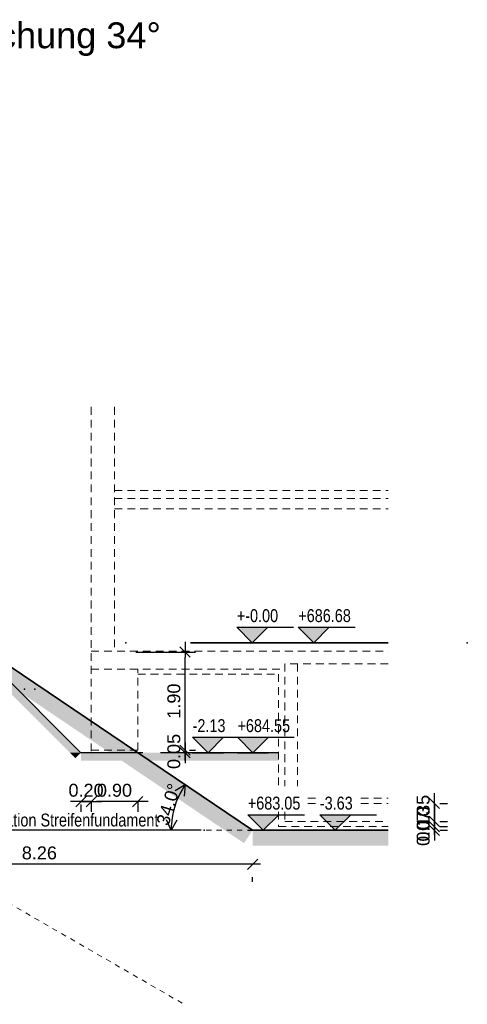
# Model space of a CAD drawing. Header units: metres. Extents: x 0 to 119, y 1 to 83.
# Tile 7 of 29: x 42 to 50, y 1 to 20. Entities that reach past the tile are written whole.
import ezdxf

# ---------------------------------------------------------------- set-up
doc = ezdxf.new("R2010")
doc.units = ezdxf.units.M
for name, pattern in [('DURCHG', [0]), ('GESTR2', [0.25, 0.15, -0.1]), ('PUNKTE', [0.15, 0.05, -0.1])]:
    doc.linetypes.add(name, pattern=pattern)
for name, color, linetype in [('Aushub', 7, 'Continuous'), ('Fernwärme_(in_Planung)', 7, 'Continuous'), ('MAKET', 7, 'Continuous'), ('Nachbargeb_ude', 7, 'Continuous'), ('Neubau', 7, 'Continuous'), ('TEXTE', 7, 'Continuous')]:
    doc.layers.add(name, color=color, linetype=linetype)
doc.styles.add('Arial', font='arial.ttf')
doc.dimstyles.new('ISBPFEIL04E', dxfattribs={"dimtxt": 0.25, "dimasz": 0.1, "dimexe": 0.25, "dimexo": 1, "dimgap": 0, "dimtad": 1, "dimdec": 1, "dimzin": 0, "dimdsep": 46, "dimtxsty": 'Arial', "dimblk": 'ID40', "dimblk1": 'ID40', "dimblk2": 'ID40', "dimsah": 1, "dimcen": 0.09, "dimse1": 1, "dimse2": 1, "dimclrd": 7, "dimclre": 7, "dimclrt": 7, "dimadec": 1, "dimazin": 0, "dimtfac": 1, "dimtdec": 4, "dimtix": 1, "dimtmove": 2, "dimatfit": 3, "dimfxl": 1, "dimtvp": 0.004, "dimtolj": 1, "dimtzin": 0, "dimarcsym": 0})
doc.dimstyles.new('ISBSTRICH20E', dxfattribs={"dimtxt": 0.25, "dimasz": 0.1, "dimexe": 0.2, "dimexo": 1, "dimgap": 0.09, "dimtad": 1, "dimzin": 0, "dimdsep": 46, "dimtxsty": 'Arial', "dimblk": 'ID20', "dimblk1": 'ID20', "dimblk2": 'ID20', "dimsah": 1, "dimcen": 0.09, "dimdle": 0.2, "dimclrd": 5, "dimclre": 5, "dimclrt": 5, "dimazin": 0, "dimtfac": 1, "dimtdec": 4, "dimtix": 1, "dimtmove": 2, "dimatfit": 3, "dimfxl": 1, "dimtvp": 0.004, "dimtolj": 1, "dimtzin": 0, "dimarcsym": 0})
doc.dimstyles.new('ISBSTRICH4E', dxfattribs={"dimtxt": 0.25, "dimasz": 0.1, "dimexe": 0.25, "dimexo": 1, "dimgap": 0.09, "dimtad": 1, "dimzin": 0, "dimdsep": 46, "dimtxsty": 'Arial', "dimblk": 'ID4', "dimblk1": 'ID4', "dimblk2": 'ID4', "dimsah": 1, "dimcen": 0.09, "dimdle": 0.15, "dimclrd": 7, "dimclre": 7, "dimclrt": 7, "dimazin": 0, "dimtfac": 1, "dimtdec": 4, "dimtix": 1, "dimtmove": 2, "dimatfit": 3, "dimfxl": 1, "dimtvp": 0.004, "dimtolj": 1, "dimtzin": 0, "dimarcsym": 0})

# ---------------------------------------------------------------- blocks, each defined once
blk = doc.blocks.new('ID4')
at = {"color": 7, "linetype": 'DURCHG', "lineweight": 25}
for p, q in [((-1, -1), (1, 1)), ((1.5, 0), (-1, 0))]:
    blk.add_line(p, q, dxfattribs=at)
blk = doc.blocks.new('*D33')
at = {"layer": 'Defpoints', "color": 0}
for p in [(48.861, 5.114), (48.861, 4.764), (49.754, 4.764)]:
    blk.add_point(p, dxfattribs=at)
at = {"layer": 'MAKET', "color": 7, "lineweight": -2}
for p, q in [((49.754, 5.214), (49.754, 5.314)), ((49.754, 5.114), (49.754, 4.764)), ((49.861, 5.114), (50.004, 5.114)), ((49.754, 4.664), (49.754, 4.564)), ((49.861, 4.764), (50.004, 4.764))]:
    blk.add_line(p, q, dxfattribs=at)
at = {"layer": 'MAKET', "color": 7, "lineweight": -2, "xscale": 0.1, "yscale": 0.1, "zscale": 0.1}
for p, rotation in [((49.754, 5.114), 270), ((49.754, 4.764), 90)]:
    blk.add_blockref('ID4', p, dxfattribs=dict(at, rotation=rotation))
at = {"layer": 'MAKET', "color": 7, "insert": (49.537, 4.939), "char_height": 0.25, "attachment_point": 5, "rotation": 90, "style": 'Arial'}
blk.add_mtext('\\A1;0.35', dxfattribs=at)
blk = doc.blocks.new('*D34')
at = {"layer": 'Defpoints', "color": 0}
for p in [(48.861, 4.764), (48.861, 4.664), (49.754, 4.664)]:
    blk.add_point(p, dxfattribs=at)
at = {"layer": 'MAKET', "color": 7, "lineweight": -2}
for p, q in [((49.754, 4.864), (49.754, 4.964)), ((49.754, 4.764), (49.754, 4.664)), ((49.861, 4.764), (50.004, 4.764)), ((49.861, 4.664), (50.004, 4.664)), ((49.754, 4.564), (49.754, 4.464))]:
    blk.add_line(p, q, dxfattribs=at)
at = {"layer": 'MAKET', "color": 7, "lineweight": -2, "xscale": 0.1, "yscale": 0.1, "zscale": 0.1}
for p, rotation in [((49.754, 4.764), 270), ((49.754, 4.664), 90)]:
    blk.add_blockref('ID4', p, dxfattribs=dict(at, rotation=rotation))
at = {"layer": 'MAKET', "color": 7, "insert": (49.537, 4.714), "char_height": 0.25, "attachment_point": 5, "rotation": 90, "style": 'Arial'}
blk.add_mtext('\\A1;0.10', dxfattribs=at)
blk = doc.blocks.new('*D35')
at = {"layer": 'Defpoints', "color": 0}
for p in [(48.861, 4.664), (48.861, 4.594), (49.754, 4.594)]:
    blk.add_point(p, dxfattribs=at)
at = {"layer": 'MAKET', "color": 7, "lineweight": -2}
for p, q in [((49.754, 4.764), (49.754, 4.864)), ((49.754, 4.664), (49.754, 4.594)), ((49.861, 4.664), (50.004, 4.664)), ((49.861, 4.594), (50.004, 4.594)), ((49.754, 4.494), (49.754, 4.394))]:
    blk.add_line(p, q, dxfattribs=at)
at = {"layer": 'MAKET', "color": 7, "lineweight": -2, "xscale": 0.1, "yscale": 0.1, "zscale": 0.1}
for p, rotation in [((49.754, 4.664), 270), ((49.754, 4.594), 90)]:
    blk.add_blockref('ID4', p, dxfattribs=dict(at, rotation=rotation))
at = {"layer": 'MAKET', "color": 7, "insert": (49.537, 4.629), "char_height": 0.25, "attachment_point": 5, "rotation": 90, "style": 'Arial'}
blk.add_mtext('\\A1;0.07', dxfattribs=at)
blk = doc.blocks.new('*D155')
at = {"layer": 'Defpoints', "color": 0}
for p in [(37.877, 4.994), (39.315, 4.994), (46.235, 4.594)]:
    blk.add_point(p, dxfattribs=at)
at = {"layer": 'MAKET', "color": 7, "lineweight": -2}
for p, q in [((39.315, 5.094), (39.315, 5.194)), ((38.877, 4.994), (39.565, 4.994)), ((39.315, 4.594), (39.315, 4.994)), ((45.235, 4.594), (39.065, 4.594)), ((39.315, 4.494), (39.315, 4.394))]:
    blk.add_line(p, q, dxfattribs=at)
at = {"layer": 'MAKET', "color": 7, "lineweight": -2, "xscale": 0.1, "yscale": 0.1, "zscale": 0.1}
for p, rotation in [((39.315, 4.994), 270), ((39.315, 4.594), 90)]:
    blk.add_blockref('ID4', p, dxfattribs=dict(at, rotation=rotation))
at = {"layer": 'MAKET', "color": 7, "insert": (39.097, 4.794), "char_height": 0.25, "attachment_point": 5, "rotation": 90, "style": 'Arial'}
blk.add_mtext('\\A1;0.40', dxfattribs=at)
blk = doc.blocks.new('*D156')
at = {"layer": 'Defpoints', "color": 0}
for p in [(37.977, 5.744), (46.235, 4.594), (37.977, 3.935)]:
    blk.add_point(p, dxfattribs=at)
at = {"layer": 'MAKET', "color": 7, "lineweight": -2}
for p, q in [((37.977, 4.744), (37.977, 3.685)), ((46.135, 3.935), (38.077, 3.935)), ((46.235, 3.594), (46.235, 3.685))]:
    blk.add_line(p, q, dxfattribs=at)
at = {"layer": 'MAKET', "color": 7, "lineweight": -2, "xscale": 0.1, "yscale": 0.1, "zscale": 0.1, "rotation": 180}
blk.add_blockref('ID4', (37.977, 3.935), dxfattribs=at)
at = {"layer": 'MAKET', "color": 7, "lineweight": -2, "xscale": 0.1, "yscale": 0.1, "zscale": 0.1}
blk.add_blockref('ID4', (46.235, 3.935), dxfattribs=at)
at = {"layer": 'MAKET', "color": 7, "insert": (42.106, 4.153), "char_height": 0.25, "attachment_point": 5, "style": 'Arial'}
blk.add_mtext('\\A1;8.26', dxfattribs=at)
blk = doc.blocks.new('ID40')
at = {"color": 7, "linetype": 'DURCHG', "lineweight": 25}
for p, q in [((-2, 1), (0, 0)), ((0, 0), (-2, -1)), ((0, 0), (-1, 0))]:
    blk.add_line(p, q, dxfattribs=at)
blk = doc.blocks.new('*D158')
at = {"layer": 'Defpoints', "color": 0}
for p in [(44.928, 5.476), (44.781, 5.202), (44.659, 4.594), (46.235, 4.594)]:
    blk.add_point(p, dxfattribs=at)
at = {"layer": 'MAKET', "color": 7, "lineweight": -2}
blk.add_arc((46.235, 4.594), 1.577, 149.6346, 176.3654, dxfattribs=at)
at = {"layer": 'MAKET', "color": 7, "lineweight": -2, "xscale": 0.1, "yscale": 0.1, "zscale": 0.1}
for p, rotation in [((44.928, 5.476), 57.81730447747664), ((44.659, 4.594), 268.1826955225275)]:
    blk.add_blockref('ID40', p, dxfattribs=dict(at, rotation=rotation))
at = {"layer": 'MAKET', "color": 7, "insert": (44.606, 5.093), "char_height": 0.25, "attachment_point": 5, "rotation": 73, "style": 'Arial'}
blk.add_mtext('\\A1;34.0%%d', dxfattribs=at)
blk = doc.blocks.new('ID20')
at = {"color": 5, "linetype": 'DURCHG', "lineweight": 25}
for p, q in [((-1, -1), (1, 1)), ((2, 0), (-1, 0))]:
    blk.add_line(p, q, dxfattribs=at)
blk = doc.blocks.new('*D165')
at = {"layer": 'Defpoints', "color": 0}
for p in [(42.971, 8.044), (44.928, 8.044), (44.01, 6.144)]:
    blk.add_point(p, dxfattribs=at)
at = {"layer": 'MAKET', "color": 5, "lineweight": -2}
for p, q in [((43.971, 8.044), (45.128, 8.044)), ((44.928, 6.244), (44.928, 7.944)), ((45.01, 6.144), (45.128, 6.144))]:
    blk.add_line(p, q, dxfattribs=at)
at = {"layer": 'MAKET', "color": 5, "lineweight": -2, "xscale": 0.1, "yscale": 0.1, "zscale": 0.1}
for p, rotation in [((44.928, 8.044), 90), ((44.928, 6.144), 270)]:
    blk.add_blockref('ID20', p, dxfattribs=dict(at, rotation=rotation))
at = {"layer": 'MAKET', "color": 5, "insert": (44.71, 7.094), "char_height": 0.25, "attachment_point": 5, "rotation": 90, "style": 'Arial'}
blk.add_mtext('\\A1;1.90', dxfattribs=at)
blk = doc.blocks.new('*D166')
at = {"layer": 'Defpoints', "color": 0}
for p in [(44.01, 6.144), (44.673, 6.094), (44.928, 6.094)]:
    blk.add_point(p, dxfattribs=at)
at = {"layer": 'MAKET', "color": 5, "lineweight": -2}
for p, q in [((44.928, 6.244), (44.928, 6.344)), ((44.928, 6.144), (44.928, 6.094)), ((45.01, 6.144), (45.128, 6.144)), ((44.928, 5.994), (44.928, 5.894)), ((45.673, 6.094), (45.128, 6.094))]:
    blk.add_line(p, q, dxfattribs=at)
at = {"layer": 'MAKET', "color": 5, "lineweight": -2, "xscale": 0.1, "yscale": 0.1, "zscale": 0.1}
for p, rotation in [((44.928, 6.094), 90), ((44.928, 6.144), 270)]:
    blk.add_blockref('ID20', p, dxfattribs=dict(at, rotation=rotation))
at = {"layer": 'MAKET', "color": 5, "insert": (44.71, 6.119), "char_height": 0.25, "attachment_point": 5, "rotation": 90, "style": 'Arial'}
blk.add_mtext('\\A1;0.05', dxfattribs=at)
blk = doc.blocks.new('*D167')
at = {"layer": 'Defpoints', "color": 0}
for p in [(43.11, 6.144), (44.01, 6.144), (43.11, 5.149)]:
    blk.add_point(p, dxfattribs=at)
at = {"layer": 'MAKET', "color": 5, "lineweight": -2}
for p, q in [((43.91, 5.149), (43.21, 5.149)), ((43.11, 5.144), (43.11, 4.949)), ((44.01, 5.144), (44.01, 4.949))]:
    blk.add_line(p, q, dxfattribs=at)
at = {"layer": 'MAKET', "color": 5, "lineweight": -2, "xscale": 0.1, "yscale": 0.1, "zscale": 0.1, "rotation": 180}
blk.add_blockref('ID20', (43.11, 5.149), dxfattribs=at)
at = {"layer": 'MAKET', "color": 5, "lineweight": -2, "xscale": 0.1, "yscale": 0.1, "zscale": 0.1}
blk.add_blockref('ID20', (44.01, 5.149), dxfattribs=at)
at = {"layer": 'MAKET', "color": 5, "insert": (43.56, 5.366), "char_height": 0.25, "attachment_point": 5, "style": 'Arial'}
blk.add_mtext('\\A1;0.90', dxfattribs=at)
blk = doc.blocks.new('*D168')
at = {"layer": 'Defpoints', "color": 0}
for p in [(43.11, 6.144), (42.91, 6.094), (42.91, 5.149)]:
    blk.add_point(p, dxfattribs=at)
at = {"layer": 'MAKET', "color": 5, "lineweight": -2}
for p, q in [((42.81, 5.149), (42.71, 5.149)), ((43.11, 5.149), (42.91, 5.149)), ((43.21, 5.149), (43.31, 5.149)), ((42.91, 5.094), (42.91, 4.949)), ((43.11, 5.144), (43.11, 4.949))]:
    blk.add_line(p, q, dxfattribs=at)
at = {"layer": 'MAKET', "color": 5, "lineweight": -2, "xscale": 0.1, "yscale": 0.1, "zscale": 0.1}
blk.add_blockref('ID20', (42.91, 5.149), dxfattribs=at)
at = {"layer": 'MAKET', "color": 5, "lineweight": -2, "xscale": 0.1, "yscale": 0.1, "zscale": 0.1, "rotation": 180}
blk.add_blockref('ID20', (43.11, 5.149), dxfattribs=at)
at = {"layer": 'MAKET', "color": 5, "insert": (43.01, 5.366), "char_height": 0.25, "attachment_point": 5, "style": 'Arial'}
blk.add_mtext('\\A1;0.20', dxfattribs=at)
blk = doc.blocks.new('DIM206')
at = {"layer": 'MAKET', "color": 7, "linetype": 'DURCHG', "lineweight": 25}
for p, q in [((46.441, 4.594), (46.141, 4.894)), ((46.141, 4.894), (47.241, 4.894)), ((46.741, 4.894), (46.441, 4.594)), ((46.141, 4.594), (46.741, 4.594))]:
    blk.add_line(p, q, dxfattribs=at)
at = {"layer": 'MAKET', "color": 4}
for p in [(32.448, 17.704), (33.595, 15.774), (39.844, 9.044), (37.476, 8.264), (40.26, 8.244), (43.782, 8.224), (45.592, 6.094), (47.548, 4.594)]:
    blk.add_point(p, dxfattribs=at)
blk = doc.blocks.new('DIM207')
at = {"layer": 'MAKET', "color": 7, "linetype": 'DURCHG', "lineweight": 25}
for p, q in [((46.241, 6.094), (45.941, 6.394)), ((45.941, 6.394), (47.041, 6.394)), ((46.541, 6.394), (46.241, 6.094)), ((45.941, 6.094), (46.541, 6.094))]:
    blk.add_line(p, q, dxfattribs=at)
at = {"layer": 'MAKET', "color": 7, "style": 'Arial', "width": 0.8}
blk.add_text('+683.05', height=0.25, dxfattribs=at).set_placement((46.141, 4.994))
blk = doc.blocks.new('DIM208')
at = {"layer": 'MAKET', "color": 7, "linetype": 'DURCHG', "lineweight": 25}
for p, q in [((47.418, 8.224), (47.118, 8.524)), ((47.118, 8.524), (48.218, 8.524)), ((47.718, 8.524), (47.418, 8.224)), ((47.118, 8.224), (47.718, 8.224))]:
    blk.add_line(p, q, dxfattribs=at)
at = {"layer": 'MAKET', "color": 7, "style": 'Arial', "width": 0.8}
blk.add_text('+684.55', height=0.25, dxfattribs=at).set_placement((45.941, 6.494))
blk = doc.blocks.new('DIM209')
at = {"layer": 'MAKET', "color": 7, "linetype": 'DURCHG', "lineweight": 25}
for p, q in [((40.26, 8.244), (39.96, 8.544)), ((39.96, 8.544), (41.06, 8.544)), ((40.56, 8.544), (40.26, 8.244)), ((39.96, 8.244), (40.56, 8.244))]:
    blk.add_line(p, q, dxfattribs=at)
at = {"layer": 'MAKET', "color": 7, "style": 'Arial', "width": 0.8}
blk.add_text('+686.68', height=0.25, dxfattribs=at).set_placement((47.118, 8.624))
blk = doc.blocks.new('DIM215')
at = {"layer": 'MAKET', "color": 7, "linetype": 'DURCHG', "lineweight": 25}
for p, q in [((47.835, 4.594), (47.535, 4.894)), ((47.535, 4.894), (48.635, 4.894)), ((48.135, 4.894), (47.835, 4.594)), ((47.535, 4.594), (48.135, 4.594))]:
    blk.add_line(p, q, dxfattribs=at)
at = {"layer": 'MAKET', "color": 4}
for p in [(50.39, 8.224), (45.592, 6.094), (45.297, 4.594)]:
    blk.add_point(p, dxfattribs=at)
blk = doc.blocks.new('DIM216')
at = {"layer": 'MAKET', "color": 7, "linetype": 'DURCHG', "lineweight": 25}
for p, q in [((45.372, 6.094), (45.072, 6.394)), ((45.072, 6.394), (46.172, 6.394)), ((45.672, 6.394), (45.372, 6.094)), ((45.072, 6.094), (45.672, 6.094))]:
    blk.add_line(p, q, dxfattribs=at)
at = {"layer": 'MAKET', "color": 7, "style": 'Arial', "width": 0.8}
blk.add_text('-3.63', height=0.25, dxfattribs=at).set_placement((47.535, 4.994))
blk = doc.blocks.new('DIM217')
at = {"layer": 'MAKET', "color": 7, "linetype": 'DURCHG', "lineweight": 25}
for p, q in [((46.228, 8.224), (45.928, 8.524)), ((45.928, 8.524), (47.028, 8.524)), ((46.528, 8.524), (46.228, 8.224)), ((45.928, 8.224), (46.528, 8.224))]:
    blk.add_line(p, q, dxfattribs=at)
at = {"layer": 'MAKET', "color": 7, "style": 'Arial', "width": 0.8}
blk.add_text('-2.13', height=0.25, dxfattribs=at).set_placement((45.072, 6.494))
blk = doc.blocks.new('DIM218')
at = {"layer": 'MAKET', "color": 7, "style": 'Arial', "width": 0.8}
blk.add_text('+-0.00', height=0.25, dxfattribs=at).set_placement((45.928, 8.624))

msp = doc.modelspace()

# ---------------------------------------------------------------- hatches: boundary and pattern name
at = {"layer": 'Aushub'}
for color, points in [(5, [(42.695, 6.094), (42.91, 6.094), (40.868, 8.137), (40.653, 8.137)]), (7, [(45.695, 4.594), (46.235, 4.594), (41.195, 7.994), (40.655, 7.994)]), (5, [(42.803, 5.987), (42.91, 6.094), (42.695, 6.094)]), (5, [(42.91, 5.942), (46.735, 5.942), (46.735, 6.094), (42.91, 6.094)]), (7, [(46.067, 4.344), (46.235, 4.594), (45.695, 4.594)]), (7, [(46.235, 4.292), (48.861, 4.292), (48.861, 4.594), (46.235, 4.594)])]:
    msp.add_hatch(color=color, dxfattribs=at).paths.add_polyline_path(points)
at = {"layer": 'MAKET'}
for points in [[(46.228, 8.224), (46.528, 8.524), (45.928, 8.524)], [(47.418, 8.224), (47.718, 8.524), (47.118, 8.524)], [(45.372, 6.094), (45.672, 6.394), (45.072, 6.394)], [(46.241, 6.094), (46.541, 6.394), (45.941, 6.394)], [(46.441, 4.594), (46.741, 4.894), (46.141, 4.894)], [(47.835, 4.594), (48.135, 4.894), (47.535, 4.894)]]:
    msp.add_hatch(color=7, dxfattribs=at).paths.add_polyline_path(points)

# ---------------------------------------------------------------- linework, layer by layer
at = {"layer": 'Aushub', "color": 5, "linetype": 'DURCHG', "lineweight": 25}
for p, q in [((42.91, 6.094), (40.76, 8.244)), ((44.106, 6.094), (42.91, 6.094)), ((46.735, 6.094), (44.448, 6.094))]:
    msp.add_line(p, q, dxfattribs=at)
at = {"layer": 'Aushub', "color": 7, "linetype": 'DURCHG', "lineweight": 35}
for q in [(40.824, 8.244), (48.861, 4.594)]:
    msp.add_line((46.235, 4.594), q, dxfattribs=at)
at = {"layer": 'Fernwärme_(in_Planung)', "color": 4}
for p in [(41.819, 7.324), (42.019, 7.324)]:
    msp.add_point(p, dxfattribs=at)
at = {"layer": 'Nachbargeb_ude', "color": 8, "linetype": 'PUNKTE', "lineweight": 9}
msp.add_line((38.377, 4.994), (44.909, 1.223), dxfattribs=at)
at = {"layer": 'Neubau', "color": 7, "linetype": 'GESTR2', "lineweight": 18}
for p, q in [((43.11, 12.789), (43.11, 8.774)), ((43.56, 12.789), (43.56, 8.064)), ((43.56, 11.014), (48.861, 11.014)), ((43.56, 10.814), (48.861, 10.814)), ((43.11, 8.774), (43.11, 6.021)), ((43.11, 8.064), (48.861, 8.064)), ((43.11, 7.714), (46.855, 7.714)), ((44.01, 6.144), (44.01, 7.714)), ((46.855, 7.814), (46.855, 5.447)), ((48.861, 7.814), (46.855, 7.814)), ((47.105, 7.814), (47.105, 5.447)), ((44.01, 6.144), (43.11, 6.144)), ((47.303, 5.114), (47.515, 5.114)), ((48.329, 5.114), (48.861, 5.114)), ((46.855, 4.951), (46.855, 4.764)), ((46.855, 4.764), (48.861, 4.764))]:
    msp.add_line(p, q, dxfattribs=at)
at = {"layer": 'Neubau', "color": 8, "linetype": 'GESTR2', "lineweight": 9}
for p, q in [((43.56, 11.174), (48.861, 11.174)), ((44.01, 7.614), (46.735, 7.614)), ((46.735, 7.614), (46.735, 5.447)), ((47.303, 5.214), (47.515, 5.214)), ((48.329, 5.214), (48.861, 5.214)), ((46.735, 4.951), (46.735, 4.664)), ((46.735, 4.664), (48.861, 4.664))]:
    msp.add_line(p, q, dxfattribs=at)
at = {"layer": 'Neubau', "color": 7, "linetype": 'DURCHG', "lineweight": 35}
msp.add_line((45.031, 8.224), (48.861, 8.224), dxfattribs=at)
at = {"layer": 'Neubau', "color": 8, "linetype": 'PUNKTE', "lineweight": 9}
msp.add_line((46.235, 4.594), (39.653, 4.594), dxfattribs=at)

# ---------------------------------------------------------------- block references
for name in ['DIM206', 'DIM209', 'DIM218', 'DIM217', 'DIM208', 'DIM215', 'DIM216', 'DIM207']:
    msp.add_blockref(name, (0, 0))

# ---------------------------------------------------------------- texts
at = {"layer": 'TEXTE', "color": 7, "style": 'Arial'}
msp.add_text('Nachbar Frühlingstraße 20 - freie Böschung 34°', height=0.5, dxfattribs=at).set_placement((29.621, 19.736))
at = {"layer": 'TEXTE', "color": 5, "style": 'Arial', "width": 0.8}
msp.add_text('Aushubsituation Streifenfundament', height=0.25, dxfattribs=at).set_placement((40.062, 4.666))

# ---------------------------------------------------------------- dimensions: what is measured, and where the dimension line sits
at = {"layer": 'MAKET'}
for base, p1, p2, dimstyle, picture, middle in [((44.928, 8.044), (44.01, 6.144), (42.971, 8.044), 'ISBSTRICH20E', '*D165', (44.71, 7.094)), ((44.928, 6.094), (44.01, 6.144), (44.673, 6.094), 'ISBSTRICH20E', '*D166', (44.71, 6.119)), ((39.315, 4.994), (46.235, 4.594), (37.877, 4.994), 'ISBSTRICH4E', '*D155', (39.097, 4.794)), ((49.754, 4.764), (48.861, 5.114), (48.861, 4.764), 'ISBSTRICH4E', '*D33', (49.537, 4.939)), ((49.754, 4.664), (48.861, 4.764), (48.861, 4.664), 'ISBSTRICH4E', '*D34', (49.537, 4.714)), ((49.754, 4.594), (48.861, 4.664), (48.861, 4.594), 'ISBSTRICH4E', '*D35', (49.537, 4.629))]:
    dim = msp.add_linear_dim(base=base, p1=p1, p2=p2, angle=90, dimstyle=dimstyle, override={"dimasz": 0.1}, dxfattribs=at)
    dim.commit()
    dim.dimension.update_dxf_attribs({"geometry": picture, "text_midpoint": middle})
for base, p1, p2, dimstyle, picture, middle in [((42.91, 5.149), (43.11, 6.144), (42.91, 6.094), 'ISBSTRICH20E', '*D168', (43.01, 5.366)), ((43.11, 5.149), (44.01, 6.144), (43.11, 6.144), 'ISBSTRICH20E', '*D167', (43.56, 5.366)), ((37.977, 3.935), (46.235, 4.594), (37.977, 5.744), 'ISBSTRICH4E', '*D156', (42.106, 4.153))]:
    dim = msp.add_linear_dim(base=base, p1=p1, p2=p2, dimstyle=dimstyle, override={"dimasz": 0.1}, dxfattribs=at)
    dim.commit()
    dim.dimension.update_dxf_attribs({"geometry": picture, "text_midpoint": middle})
dim = msp.add_angular_dim_3p(base=(44.781, 5.202), center=(46.235, 4.594), p1=(44.928, 5.476), p2=(44.659, 4.594), dimstyle='ISBPFEIL04E', override={"dimasz": 0.1}, dxfattribs=at)
dim.commit()
dim.dimension.update_dxf_attribs({"geometry": '*D158', "text_midpoint": (44.606, 5.093)})

doc.saveas('drawing.dxf')
